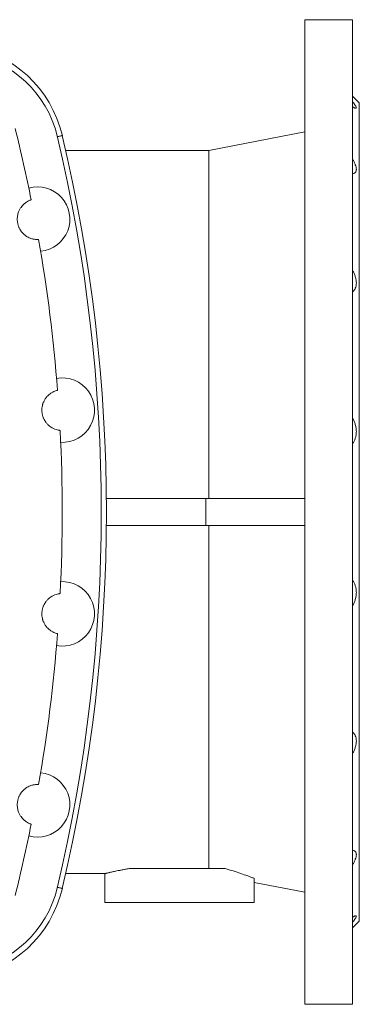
# Model space of a CAD drawing. Header units: millimetres. Extents: x -701 to 697, y 5 to 1881.
# Tile 2 of 6: x -301 to -101, y 5 to 585. Entities that reach past the tile are written whole.
import ezdxf

# ---------------------------------------------------------------- set-up
doc = ezdxf.new("R2010")
doc.units = ezdxf.units.MM

msp = doc.modelspace()

# ---------------------------------------------------------------- linework, layer by layer
at = {"color": 7, "linetype": 'Continuous', "lineweight": 15}
for p, q in [((-104.9, 585), (-132.9, 585)), ((-132.9, 5), (-132.9, 585)), ((-104.9, 5), (-104.9, 585)), ((-100.9, 536), (-104.9, 540)), ((-100.9, 54), (-100.9, 536)), ((-132.9, 519), (-189.49, 508)), ((-189.49, 508), (-273.8, 508)), ((-189.49, 303), (-189.49, 508)), ((-270.54, 493.13), (-270.57, 493.13)), ((-249.93, 303), (-191.22, 303)), ((-191.22, 303), (-191.22, 287)), ((-191.22, 303), (-132.9, 303)), ((-249.93, 287), (-191.22, 287)), ((-191.22, 287), (-132.9, 287)), ((-189.49, 287), (-189.49, 85)), ((-270.54, 96.86), (-270.55, 96.86)), ((-270.54, 96.86), (-270.54, 96.91)), ((-273.8, 82), (-250.88, 82)), ((-250.9, 82), (-250.9, 65)), ((-179.96, 85), (-235.98, 85)), ((-162.9, 65), (-162.9, 79.26)), ((-162.9, 76.83), (-132.9, 71)), ((-162.9, 65), (-250.9, 65)), ((-104.9, 50), (-100.9, 54)), ((-132.9, 5), (-104.9, 5))]:
    msp.add_line(p, q, dxfattribs=at)
at = {"color": 8, "linetype": 'Continuous', "lineweight": 0, "flags": 128}
for points in [[(-278.75, 516.07), (-278.44, 516.15), (-277.94, 516.27), (-277.47, 516.38), (-277.06, 516.47), (-276.69, 516.56), (-276.39, 516.63), (-276.15, 516.69), (-275.98, 516.73), (-275.87, 516.76), (-275.83, 516.76)], [(-278.75, 73.92), (-278.44, 73.85), (-277.94, 73.73), (-277.47, 73.62), (-277.06, 73.52), (-276.69, 73.43), (-276.39, 73.36), (-276.15, 73.3), (-275.98, 73.26), (-275.87, 73.24), (-275.83, 73.23)]]:
    msp.add_lwpolyline(points, dxfattribs=at)
at = {"color": 7, "linetype": 'Continuous', "lineweight": 15}
for centre, radius, start, end in [((-343.94, 500.61), 70, 13.34232, 81.19377), ((-341.12, 501.7), 64, 13.36855, 80.82789), ((-1210.9, 295), 935, 11.34282, 13.98143), ((-1210.9, 295), 958, 346.63145, 13.36855), ((-1210.9, 295), 961, 346.65768, 13.34232), ((-290.4, 467.5), 19, 275.43491, 105.79313), ((-1210.9, 295), 935, 4.3968, 9.88521), ((-275.9, 355), 19, 267.28407, 100.05933), ((-1210.9, 295), 935, 357.0534, 2.9466), ((-275.9, 235), 19, 259.94067, 92.71593), ((-1210.9, 295), 935, 350.11479, 355.6032), ((-290.4, 122.5), 19, 254.20687, 84.56509), ((-1210.9, 295), 935, 346.01857, 348.65718), ((-343.94, 89.38), 70, 278.80623, 346.65768), ((-341.12, 88.29), 64, 279.17211, 346.63145)]:
    msp.add_arc(centre, radius, start, end, dxfattribs=at)
for points, knots in [([(-104.9, 533.68), (-104.56, 533.47), (-104.25, 533.29), (-103.84, 533.08), (-103.71, 533.02), (-103.47, 532.92), (-103.36, 532.88), (-103.06, 532.79), (-102.91, 532.78), (-102.75, 532.84), (-102.71, 532.87), (-102.66, 532.95), (-102.65, 533.01), (-102.64, 533.22), (-102.7, 533.4), (-102.9, 533.86), (-103.06, 534.14), (-103.45, 534.76), (-103.69, 535.1), (-104.11, 535.66), (-104.25, 535.85), (-104.56, 536.25), (-104.73, 536.45), (-104.9, 536.66)], [0, 0, 0, 0, 0.125, 0.125, 0.1875, 0.1875, 0.25, 0.25, 0.375, 0.375, 0.4375, 0.4375, 0.5, 0.5, 0.625, 0.625, 0.75, 0.75, 0.875, 0.875, 0.9375, 0.9375, 1, 1, 1, 1]), ([(-104.9, 494.36), (-104.56, 494.39), (-104.25, 494.46), (-103.84, 494.63), (-103.71, 494.69), (-103.47, 494.85), (-103.36, 494.94), (-103.06, 495.25), (-102.91, 495.5), (-102.75, 495.94), (-102.71, 496.1), (-102.66, 496.45), (-102.65, 496.63), (-102.64, 497.22), (-102.7, 497.65), (-102.9, 498.57), (-103.06, 499.07), (-103.45, 500.1), (-103.69, 500.63), (-104.11, 501.45), (-104.25, 501.73), (-104.56, 502.29), (-104.73, 502.57), (-104.9, 502.85)], [0, 0, 0, 0, 0.125, 0.125, 0.1875, 0.1875, 0.25, 0.25, 0.375, 0.375, 0.4375, 0.4375, 0.5, 0.5, 0.625, 0.625, 0.75, 0.75, 0.875, 0.875, 0.9375, 0.9375, 1, 1, 1, 1]), ([(-289.78, 455.51), (-289.78, 455.51), (-289.84, 455.51), (-290.1, 455.5), (-290.3, 455.49), (-290.83, 455.5), (-291.16, 455.51), (-291.96, 455.59), (-292.43, 455.66), (-293.52, 455.9), (-294.13, 456.07), (-295.17, 456.48), (-295.53, 456.64), (-296.3, 457.04), (-296.7, 457.28), (-297.34, 457.7), (-297.55, 457.86), (-297.99, 458.2), (-298.21, 458.39), (-298.89, 459), (-299.36, 459.48), (-300.07, 460.39), (-300.31, 460.72), (-300.77, 461.46), (-301.01, 461.87), (-301.33, 462.54), (-301.43, 462.78), (-301.63, 463.27), (-301.72, 463.53), (-301.9, 464.07), (-301.98, 464.34), (-302.12, 464.91), (-302.18, 465.2), (-302.28, 465.78), (-302.31, 466.07), (-302.37, 466.64), (-302.38, 466.92), (-302.41, 467.75), (-302.38, 468.26), (-302.28, 469.23), (-302.2, 469.68), (-302.02, 470.5), (-301.91, 470.88), (-301.57, 471.94), (-301.3, 472.54), (-300.89, 473.33), (-300.75, 473.57), (-300.46, 474.04), (-300.32, 474.25), (-299.88, 474.86), (-299.6, 475.21), (-299.04, 475.83), (-298.76, 476.11), (-297.96, 476.84), (-297.46, 477.21), (-296.54, 477.82), (-296.13, 478.04), (-295.43, 478.4), (-295.13, 478.53), (-294.65, 478.72), (-294.46, 478.79), (-294.22, 478.87), (-294.16, 478.89), (-294.16, 478.89)], [0, 0, 0, 0, 0.0625, 0.0625, 0.125, 0.125, 0.1875, 0.1875, 0.25, 0.25, 0.3125, 0.3125, 0.34375, 0.34375, 0.375, 0.375, 0.390625, 0.390625, 0.40625, 0.40625, 0.4375, 0.4375, 0.453125, 0.453125, 0.46875, 0.46875, 0.476562, 0.476562, 0.484375, 0.484375, 0.492187, 0.492187, 0.5, 0.5, 0.507812, 0.507812, 0.515625, 0.515625, 0.53125, 0.53125, 0.546875, 0.546875, 0.5625, 0.5625, 0.59375, 0.59375, 0.609375, 0.609375, 0.625, 0.625, 0.65625, 0.65625, 0.6875, 0.6875, 0.75, 0.75, 0.8125, 0.8125, 0.875, 0.875, 0.9375, 0.9375, 1, 1, 1, 1]), ([(-104.9, 424.7), (-104.56, 424.96), (-104.25, 425.26), (-103.84, 425.78), (-103.71, 425.96), (-103.47, 426.35), (-103.36, 426.56), (-103.06, 427.21), (-102.91, 427.68), (-102.75, 428.45), (-102.71, 428.72), (-102.66, 429.27), (-102.65, 429.56), (-102.64, 430.44), (-102.7, 431.04), (-102.9, 432.29), (-103.06, 432.94), (-103.45, 434.22), (-103.69, 434.86), (-104.11, 435.82), (-104.25, 436.14), (-104.56, 436.77), (-104.73, 437.08), (-104.9, 437.39)], [0, 0, 0, 0, 0.125, 0.125, 0.1875, 0.1875, 0.25, 0.25, 0.375, 0.375, 0.4375, 0.4375, 0.5, 0.5, 0.625, 0.625, 0.75, 0.75, 0.875, 0.875, 0.9375, 0.9375, 1, 1, 1, 1]), ([(-277.13, 343.06), (-277.13, 343.06), (-277.19, 343.07), (-277.45, 343.1), (-277.64, 343.12), (-278.14, 343.21), (-278.45, 343.27), (-279.21, 343.46), (-279.66, 343.59), (-280.67, 343.97), (-281.24, 344.23), (-282.18, 344.77), (-282.51, 344.98), (-283.2, 345.47), (-283.56, 345.75), (-284.11, 346.25), (-284.3, 346.42), (-284.68, 346.81), (-284.87, 347.02), (-285.45, 347.71), (-285.84, 348.24), (-286.41, 349.21), (-286.6, 349.56), (-286.87, 350.14), (-286.96, 350.35), (-287.13, 350.77), (-287.21, 351), (-287.44, 351.7), (-287.58, 352.2), (-287.73, 353.02), (-287.78, 353.3), (-287.85, 353.86), (-287.87, 354.15), (-287.9, 354.73), (-287.9, 355.02), (-287.88, 355.58), (-287.87, 355.86), (-287.79, 356.67), (-287.71, 357.16), (-287.55, 357.86), (-287.49, 358.08), (-287.37, 358.51), (-287.31, 358.71), (-287.11, 359.29), (-286.96, 359.65), (-286.51, 360.65), (-286.19, 361.2), (-285.54, 362.16), (-285.21, 362.57), (-284.57, 363.3), (-284.25, 363.62), (-283.65, 364.17), (-283.35, 364.41), (-282.5, 365.04), (-281.98, 365.35), (-281.05, 365.85), (-280.63, 366.03), (-279.91, 366.31), (-279.61, 366.41), (-279.13, 366.55), (-278.95, 366.6), (-278.71, 366.66), (-278.65, 366.68), (-278.65, 366.68)], [0, 0, 0, 0, 0.0625, 0.0625, 0.125, 0.125, 0.1875, 0.1875, 0.25, 0.25, 0.3125, 0.3125, 0.34375, 0.34375, 0.375, 0.375, 0.390625, 0.390625, 0.40625, 0.40625, 0.4375, 0.4375, 0.453125, 0.453125, 0.460937, 0.460937, 0.46875, 0.46875, 0.484375, 0.484375, 0.492187, 0.492187, 0.5, 0.5, 0.507812, 0.507812, 0.515625, 0.515625, 0.53125, 0.53125, 0.539062, 0.539062, 0.546875, 0.546875, 0.5625, 0.5625, 0.59375, 0.59375, 0.625, 0.625, 0.65625, 0.65625, 0.6875, 0.6875, 0.75, 0.75, 0.8125, 0.8125, 0.875, 0.875, 0.9375, 0.9375, 1, 1, 1, 1]), ([(-104.9, 335.28), (-104.56, 335.74), (-104.25, 336.23), (-103.84, 337.02), (-103.71, 337.29), (-103.47, 337.85), (-103.36, 338.15), (-103.06, 339.05), (-102.91, 339.67), (-102.75, 340.65), (-102.71, 340.98), (-102.66, 341.65), (-102.65, 342), (-102.64, 343.03), (-102.7, 343.73), (-102.9, 345.11), (-103.06, 345.8), (-103.45, 347.15), (-103.69, 347.8), (-104.11, 348.75), (-104.25, 349.06), (-104.56, 349.67), (-104.73, 349.97), (-104.9, 350.26)], [0, 0, 0, 0, 0.125, 0.125, 0.1875, 0.1875, 0.25, 0.25, 0.375, 0.375, 0.4375, 0.4375, 0.5, 0.5, 0.625, 0.625, 0.75, 0.75, 0.875, 0.875, 0.9375, 0.9375, 1, 1, 1, 1]), ([(-104.9, 254.71), (-104.56, 254.25), (-104.25, 253.76), (-103.84, 252.97), (-103.71, 252.7), (-103.47, 252.14), (-103.36, 251.85), (-103.06, 250.94), (-102.91, 250.32), (-102.75, 249.35), (-102.71, 249.02), (-102.66, 248.34), (-102.65, 247.99), (-102.64, 246.96), (-102.7, 246.27), (-102.9, 244.88), (-103.06, 244.19), (-103.45, 242.85), (-103.69, 242.19), (-104.11, 241.24), (-104.25, 240.93), (-104.56, 240.32), (-104.73, 240.02), (-104.9, 239.73)], [0, 0, 0, 0, 0.125, 0.125, 0.1875, 0.1875, 0.25, 0.25, 0.375, 0.375, 0.4375, 0.4375, 0.5, 0.5, 0.625, 0.625, 0.75, 0.75, 0.875, 0.875, 0.9375, 0.9375, 1, 1, 1, 1]), ([(-277.13, 246.93), (-277.13, 246.93), (-277.19, 246.93), (-277.45, 246.9), (-277.64, 246.87), (-278.14, 246.79), (-278.45, 246.73), (-279.21, 246.54), (-279.66, 246.4), (-280.67, 246.02), (-281.24, 245.77), (-282.18, 245.22), (-282.51, 245.02), (-283.2, 244.53), (-283.56, 244.24), (-284.11, 243.75), (-284.3, 243.57), (-284.68, 243.18), (-284.87, 242.97), (-285.45, 242.28), (-285.84, 241.75), (-286.41, 240.78), (-286.6, 240.43), (-286.87, 239.85), (-286.96, 239.65), (-287.13, 239.22), (-287.21, 239), (-287.44, 238.29), (-287.58, 237.79), (-287.73, 236.97), (-287.78, 236.69), (-287.85, 236.13), (-287.87, 235.84), (-287.9, 235.26), (-287.9, 234.98), (-287.88, 234.41), (-287.87, 234.14), (-287.79, 233.33), (-287.71, 232.83), (-287.55, 232.13), (-287.49, 231.91), (-287.37, 231.49), (-287.31, 231.28), (-287.11, 230.7), (-286.96, 230.34), (-286.51, 229.35), (-286.19, 228.8), (-285.54, 227.83), (-285.21, 227.42), (-284.57, 226.69), (-284.25, 226.38), (-283.65, 225.83), (-283.35, 225.59), (-282.5, 224.95), (-281.98, 224.64), (-281.05, 224.15), (-280.63, 223.96), (-279.91, 223.68), (-279.61, 223.58), (-279.13, 223.44), (-278.95, 223.39), (-278.71, 223.33), (-278.65, 223.32), (-278.65, 223.32)], [0, 0, 0, 0, 0.0625, 0.0625, 0.125, 0.125, 0.1875, 0.1875, 0.25, 0.25, 0.3125, 0.3125, 0.34375, 0.34375, 0.375, 0.375, 0.390625, 0.390625, 0.40625, 0.40625, 0.4375, 0.4375, 0.453125, 0.453125, 0.460937, 0.460937, 0.46875, 0.46875, 0.484375, 0.484375, 0.492187, 0.492187, 0.5, 0.5, 0.507812, 0.507812, 0.515625, 0.515625, 0.53125, 0.53125, 0.539062, 0.539062, 0.546875, 0.546875, 0.5625, 0.5625, 0.59375, 0.59375, 0.625, 0.625, 0.65625, 0.65625, 0.6875, 0.6875, 0.75, 0.75, 0.8125, 0.8125, 0.875, 0.875, 0.9375, 0.9375, 1, 1, 1, 1]), ([(-104.9, 165.3), (-104.56, 165.03), (-104.25, 164.73), (-103.84, 164.22), (-103.71, 164.03), (-103.47, 163.64), (-103.36, 163.44), (-103.06, 162.78), (-102.91, 162.31), (-102.75, 161.54), (-102.71, 161.27), (-102.66, 160.72), (-102.65, 160.43), (-102.64, 159.56), (-102.7, 158.95), (-102.9, 157.7), (-103.06, 157.05), (-103.45, 155.77), (-103.69, 155.13), (-104.11, 154.17), (-104.25, 153.85), (-104.56, 153.22), (-104.73, 152.91), (-104.9, 152.6)], [0, 0, 0, 0, 0.125, 0.125, 0.1875, 0.1875, 0.25, 0.25, 0.375, 0.375, 0.4375, 0.4375, 0.5, 0.5, 0.625, 0.625, 0.75, 0.75, 0.875, 0.875, 0.9375, 0.9375, 1, 1, 1, 1]), ([(-289.78, 134.48), (-289.78, 134.48), (-289.84, 134.48), (-290.1, 134.49), (-290.3, 134.5), (-290.83, 134.49), (-291.16, 134.48), (-291.96, 134.4), (-292.43, 134.34), (-293.52, 134.1), (-294.13, 133.92), (-295.17, 133.51), (-295.53, 133.35), (-296.3, 132.95), (-296.7, 132.72), (-297.34, 132.29), (-297.55, 132.13), (-297.99, 131.79), (-298.21, 131.6), (-298.89, 130.99), (-299.36, 130.51), (-300.07, 129.61), (-300.31, 129.27), (-300.77, 128.54), (-301.01, 128.12), (-301.33, 127.45), (-301.43, 127.22), (-301.63, 126.72), (-301.72, 126.46), (-301.9, 125.92), (-301.98, 125.65), (-302.12, 125.09), (-302.18, 124.79), (-302.28, 124.21), (-302.31, 123.93), (-302.37, 123.35), (-302.38, 123.07), (-302.41, 122.24), (-302.38, 121.73), (-302.28, 120.76), (-302.2, 120.32), (-302.02, 119.5), (-301.91, 119.11), (-301.57, 118.05), (-301.3, 117.46), (-300.89, 116.67), (-300.75, 116.42), (-300.46, 115.96), (-300.32, 115.74), (-299.88, 115.13), (-299.6, 114.78), (-299.04, 114.16), (-298.76, 113.88), (-297.96, 113.15), (-297.46, 112.78), (-296.54, 112.18), (-296.13, 111.95), (-295.43, 111.59), (-295.13, 111.47), (-294.65, 111.27), (-294.46, 111.21), (-294.22, 111.12), (-294.16, 111.1), (-294.16, 111.1)], [0, 0, 0, 0, 0.0625, 0.0625, 0.125, 0.125, 0.1875, 0.1875, 0.25, 0.25, 0.3125, 0.3125, 0.34375, 0.34375, 0.375, 0.375, 0.390625, 0.390625, 0.40625, 0.40625, 0.4375, 0.4375, 0.453125, 0.453125, 0.46875, 0.46875, 0.476562, 0.476562, 0.484375, 0.484375, 0.492187, 0.492187, 0.5, 0.5, 0.507812, 0.507812, 0.515625, 0.515625, 0.53125, 0.53125, 0.546875, 0.546875, 0.5625, 0.5625, 0.59375, 0.59375, 0.609375, 0.609375, 0.625, 0.625, 0.65625, 0.65625, 0.6875, 0.6875, 0.75, 0.75, 0.8125, 0.8125, 0.875, 0.875, 0.9375, 0.9375, 1, 1, 1, 1]), ([(-104.9, 95.63), (-104.56, 95.6), (-104.25, 95.53), (-103.84, 95.37), (-103.71, 95.3), (-103.47, 95.14), (-103.36, 95.05), (-103.06, 94.75), (-102.91, 94.5), (-102.75, 94.05), (-102.71, 93.89), (-102.66, 93.55), (-102.65, 93.36), (-102.64, 92.77), (-102.7, 92.34), (-102.9, 91.42), (-103.06, 90.92), (-103.45, 89.89), (-103.69, 89.36), (-104.11, 88.54), (-104.25, 88.26), (-104.56, 87.7), (-104.73, 87.42), (-104.9, 87.14)], [0, 0, 0, 0, 0.125, 0.125, 0.1875, 0.1875, 0.25, 0.25, 0.375, 0.375, 0.4375, 0.4375, 0.5, 0.5, 0.625, 0.625, 0.75, 0.75, 0.875, 0.875, 0.9375, 0.9375, 1, 1, 1, 1]), ([(-250.88, 82), (-250.88, 82), (-250.87, 82), (-250.66, 82.05), (-250.3, 82.14), (-249.79, 82.25), (-249.14, 82.4), (-248.35, 82.58), (-247.42, 82.79), (-246.35, 83.02), (-245.12, 83.28), (-243.7, 83.57), (-242.08, 83.9), (-240.21, 84.25), (-238.2, 84.62), (-236.72, 84.87), (-235.98, 85)], [0, 0, 0, 0, 0.056722, 0.127412, 0.198161, 0.268852, 0.336748, 0.404696, 0.472593, 0.542398, 0.612258, 0.682065, 0.760923, 0.839782, 0.919891, 1, 1, 1, 1]), ([(-179.96, 85), (-176.67, 84.02), (-173.61, 83.03), (-169.34, 81.58), (-167.97, 81.1), (-165.99, 80.4), (-165.35, 80.16), (-164.1, 79.71), (-163.49, 79.48), (-162.9, 79.26)], [0, 0, 0, 0, 0.5, 0.5, 0.75, 0.75, 0.875, 0.875, 1, 1, 1, 1]), ([(-104.9, 56.31), (-104.56, 56.52), (-104.25, 56.7), (-103.84, 56.91), (-103.71, 56.97), (-103.47, 57.07), (-103.36, 57.11), (-103.06, 57.2), (-102.91, 57.21), (-102.75, 57.15), (-102.71, 57.12), (-102.66, 57.04), (-102.65, 56.98), (-102.64, 56.78), (-102.7, 56.59), (-102.9, 56.13), (-103.06, 55.86), (-103.45, 55.24), (-103.69, 54.89), (-104.11, 54.34), (-104.25, 54.14), (-104.56, 53.74), (-104.73, 53.54), (-104.9, 53.33)], [0, 0, 0, 0, 0.125, 0.125, 0.1875, 0.1875, 0.25, 0.25, 0.375, 0.375, 0.4375, 0.4375, 0.5, 0.5, 0.625, 0.625, 0.75, 0.75, 0.875, 0.875, 0.9375, 0.9375, 1, 1, 1, 1])]:
    msp.add_open_spline(points, degree=3, knots=knots, dxfattribs=at)

doc.saveas('drawing.dxf')
